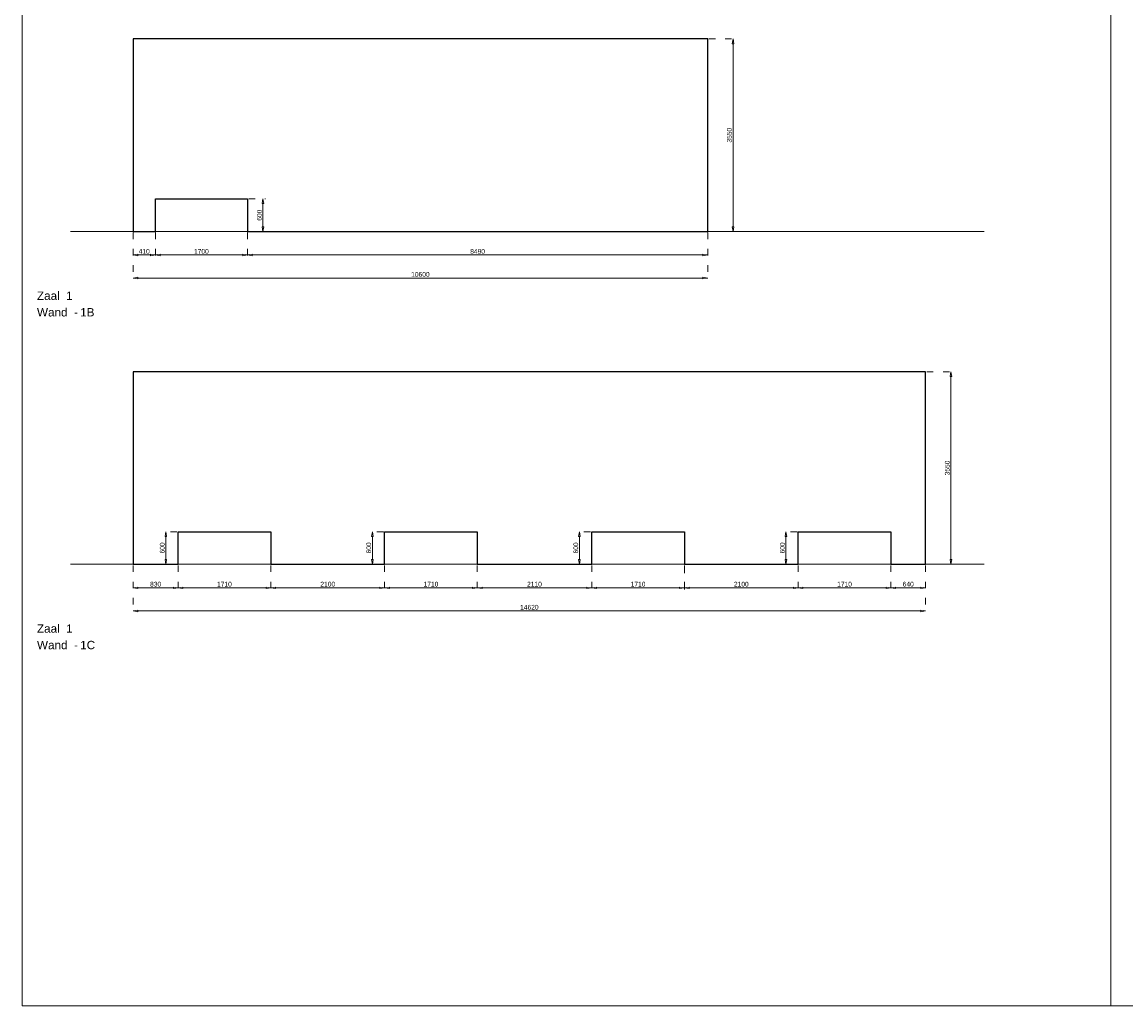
# Model space of a CAD drawing. Header units: millimetres. Extents: x 0 to 331873, y -101826 to 236919.
# Tile 39 of 57: x 122396 to 142760, y 148186 to 166327. Entities that reach past the tile are written whole.
import ezdxf

# ---------------------------------------------------------------- set-up
doc = ezdxf.new("R2010")
doc.units = ezdxf.units.MM
doc.header["$LTSCALE"] = 10
doc.linetypes.add('ACAD_ISO03W100', pattern=[30, 12, -18])
for name, color, linetype, lineweight in [('25-Staal-B', 150, 'Continuous', 25), ('^ 0-Staal-txt', 7, 'Continuous', 0), ('Layer1', 252, 'Continuous', 0)]:
    doc.layers.add(name, color=color, linetype=linetype, lineweight=lineweight)
doc.layers.add('DIM-DIM', color=7, linetype='Continuous')
doc.styles.add('Arial', font='arial.ttf')
doc.dimstyles.new('dim-11', dxfattribs={"dimscale": 35, "dimtxt": 2.5, "dimasz": 2.5, "dimexe": 1.25, "dimexo": 0.625, "dimtad": 1, "dimdec": 0, "dimtxsty": 'Arial', "dimblk": 'CLOSEDBLANK', "dimcen": 3, "dimclrd": 252, "dimclre": 252, "dimclrt": 7, "dimadec": 0, "dimazin": 0, "dimtfac": 1, "dimtdec": 0, "dimtmove": 0, "dimatfit": 3, "dimldrblk": 'CLOSEDBLANK', "dimfxl": 1, "dimlwd": 0, "dimlwe": 0, "dimarcsym": 0})

# ---------------------------------------------------------------- blocks, each defined once
blk = doc.blocks.new('_ClosedBlank')
at = {"color": 0, "linetype": 'ByBlock', "lineweight": -2}
for p, q in [((-1, 0.17), (0, 0)), ((-1, 0.17), (-1, -0.17)), ((0, 0), (-1, -0.17))]:
    blk.add_line(p, q, dxfattribs=at)
blk = doc.blocks.new('*D1012')
at = {"layer": 'Defpoints', "color": 0, "transparency": 16777216}
for p in [(93134, -48985), (93544, -48985), (93544, -49419)]:
    blk.add_point(p, dxfattribs=at)
at = {"layer": 'DIM-DIM', "color": 252, "linetype": 'ACAD_ISO03W100', "lineweight": 0, "transparency": 16777216}
for p, q in [((93134, -49007), (93134, -49463)), ((93544, -49007), (93544, -49463))]:
    blk.add_line(p, q, dxfattribs=at)
at = {"layer": 'DIM-DIM', "color": 252, "lineweight": 0, "transparency": 16777216}
blk.add_line((93222, -49419), (93457, -49419), dxfattribs=at)
at = {"layer": 'DIM-DIM', "color": 252, "lineweight": 0, "transparency": 16777216, "xscale": 87.5, "yscale": 87.5, "zscale": 87.5, "rotation": 180}
blk.add_blockref('_ClosedBlank', (93134, -49419), dxfattribs=at)
at = {"layer": 'DIM-DIM', "color": 252, "lineweight": 0, "transparency": 16777216, "xscale": 87.5, "yscale": 87.5, "zscale": 87.5}
blk.add_blockref('_ClosedBlank', (93544, -49419), dxfattribs=at)
at = {"layer": 'DIM-DIM', "color": 7, "transparency": 16777216, "insert": (93339, -49353), "char_height": 87.5, "attachment_point": 5, "style": 'Arial'}
blk.add_mtext('410', dxfattribs=at)
blk = doc.blocks.new('*D1013')
at = {"layer": 'Defpoints', "color": 0, "transparency": 16777216}
for p in [(95244, -48385), (95244, -48985), (95530, -48985)]:
    blk.add_point(p, dxfattribs=at)
at = {"layer": 'DIM-DIM', "color": 252, "linetype": 'ACAD_ISO03W100', "lineweight": 0, "transparency": 16777216}
for p, q in [((95266, -48385), (95574, -48385)), ((95266, -48985), (95574, -48985))]:
    blk.add_line(p, q, dxfattribs=at)
at = {"layer": 'DIM-DIM', "color": 252, "lineweight": 0, "transparency": 16777216}
blk.add_line((95530, -48473), (95530, -48898), dxfattribs=at)
at = {"layer": 'DIM-DIM', "color": 252, "lineweight": 0, "transparency": 16777216, "xscale": 87.5, "yscale": 87.5, "zscale": 87.5}
for p, rotation in [((95530, -48385), 90), ((95530, -48985), 270)]:
    blk.add_blockref('_ClosedBlank', p, dxfattribs=dict(at, rotation=rotation))
at = {"layer": 'DIM-DIM', "color": 7, "transparency": 16777216, "insert": (95463, -48685), "char_height": 87.5, "attachment_point": 5, "rotation": 90, "style": 'Arial'}
blk.add_mtext('600', dxfattribs=at)
blk = doc.blocks.new('*D1014')
at = {"layer": 'Defpoints', "color": 0, "transparency": 16777216}
for p in [(95244, -48385), (103734, -48985), (103734, -49419)]:
    blk.add_point(p, dxfattribs=at)
at = {"layer": 'DIM-DIM', "color": 252, "linetype": 'ACAD_ISO03W100', "lineweight": 0, "transparency": 16777216}
for p, q in [((95244, -48407), (95244, -49463)), ((103734, -49007), (103734, -49463))]:
    blk.add_line(p, q, dxfattribs=at)
at = {"layer": 'DIM-DIM', "color": 252, "lineweight": 0, "transparency": 16777216}
blk.add_line((95332, -49419), (103647, -49419), dxfattribs=at)
at = {"layer": 'DIM-DIM', "color": 252, "lineweight": 0, "transparency": 16777216, "xscale": 87.5, "yscale": 87.5, "zscale": 87.5, "rotation": 180}
blk.add_blockref('_ClosedBlank', (95244, -49419), dxfattribs=at)
at = {"layer": 'DIM-DIM', "color": 252, "lineweight": 0, "transparency": 16777216, "xscale": 87.5, "yscale": 87.5, "zscale": 87.5}
blk.add_blockref('_ClosedBlank', (103734, -49419), dxfattribs=at)
at = {"layer": 'DIM-DIM', "color": 7, "transparency": 16777216, "insert": (99489, -49353), "char_height": 87.5, "attachment_point": 5, "style": 'Arial'}
blk.add_mtext('8490', dxfattribs=at)
blk = doc.blocks.new('*D1015')
at = {"layer": 'Defpoints', "color": 0, "transparency": 16777216}
for p in [(95244, -48385), (93544, -48985), (95244, -49419)]:
    blk.add_point(p, dxfattribs=at)
at = {"layer": 'DIM-DIM', "color": 252, "linetype": 'ACAD_ISO03W100', "lineweight": 0, "transparency": 16777216}
for p, q in [((95244, -48407), (95244, -49463)), ((93544, -49007), (93544, -49463))]:
    blk.add_line(p, q, dxfattribs=at)
at = {"layer": 'DIM-DIM', "color": 252, "lineweight": 0, "transparency": 16777216}
blk.add_line((93632, -49419), (95157, -49419), dxfattribs=at)
at = {"layer": 'DIM-DIM', "color": 252, "lineweight": 0, "transparency": 16777216, "xscale": 87.5, "yscale": 87.5, "zscale": 87.5, "rotation": 180}
blk.add_blockref('_ClosedBlank', (93544, -49419), dxfattribs=at)
at = {"layer": 'DIM-DIM', "color": 252, "lineweight": 0, "transparency": 16777216, "xscale": 87.5, "yscale": 87.5, "zscale": 87.5}
blk.add_blockref('_ClosedBlank', (95244, -49419), dxfattribs=at)
at = {"layer": 'DIM-DIM', "color": 7, "transparency": 16777216, "insert": (94394, -49353), "char_height": 87.5, "attachment_point": 5, "style": 'Arial'}
blk.add_mtext('1700', dxfattribs=at)
blk = doc.blocks.new('*D1016')
at = {"layer": 'Defpoints', "color": 0, "transparency": 16777216}
for p in [(93134, -48985), (103734, -48985), (103734, -49845)]:
    blk.add_point(p, dxfattribs=at)
at = {"layer": 'DIM-DIM', "color": 252, "linetype": 'ACAD_ISO03W100', "lineweight": 0, "transparency": 16777216}
for p, q in [((93134, -49007), (93134, -49889)), ((103734, -49007), (103734, -49889))]:
    blk.add_line(p, q, dxfattribs=at)
at = {"layer": 'DIM-DIM', "color": 252, "lineweight": 0, "transparency": 16777216}
blk.add_line((93222, -49845), (103647, -49845), dxfattribs=at)
at = {"layer": 'DIM-DIM', "color": 252, "lineweight": 0, "transparency": 16777216, "xscale": 87.5, "yscale": 87.5, "zscale": 87.5, "rotation": 180}
blk.add_blockref('_ClosedBlank', (93134, -49845), dxfattribs=at)
at = {"layer": 'DIM-DIM', "color": 252, "lineweight": 0, "transparency": 16777216, "xscale": 87.5, "yscale": 87.5, "zscale": 87.5}
blk.add_blockref('_ClosedBlank', (103734, -49845), dxfattribs=at)
at = {"layer": 'DIM-DIM', "color": 7, "transparency": 16777216, "insert": (98434, -49778), "char_height": 87.5, "attachment_point": 5, "style": 'Arial'}
blk.add_mtext('10600', dxfattribs=at)
blk = doc.blocks.new('*D1129')
at = {"layer": 'Defpoints', "color": 0, "transparency": 16777216}
for p in [(103734, -45435), (104201, -45435), (103734, -48985)]:
    blk.add_point(p, dxfattribs=at)
at = {"layer": 'DIM-DIM', "color": 252, "linetype": 'ACAD_ISO03W100', "lineweight": 0, "transparency": 16777216}
for p, q in [((103756, -45435), (104245, -45435)), ((103756, -48985), (104245, -48985))]:
    blk.add_line(p, q, dxfattribs=at)
at = {"layer": 'DIM-DIM', "color": 252, "lineweight": 0, "transparency": 16777216}
blk.add_line((104201, -48898), (104201, -45523), dxfattribs=at)
at = {"layer": 'DIM-DIM', "color": 252, "lineweight": 0, "transparency": 16777216, "xscale": 87.5, "yscale": 87.5, "zscale": 87.5}
for p, rotation in [((104201, -45435), 90), ((104201, -48985), 270)]:
    blk.add_blockref('_ClosedBlank', p, dxfattribs=dict(at, rotation=rotation))
at = {"layer": 'DIM-DIM', "color": 7, "transparency": 16777216, "insert": (104134, -47210), "char_height": 87.5, "attachment_point": 5, "rotation": 90, "style": 'Arial'}
blk.add_mtext('3550', dxfattribs=at)
blk = doc.blocks.new('*D1017')
at = {"layer": 'Defpoints', "color": 0, "transparency": 16777216}
for p in [(93134, -55121), (93964, -55121), (93964, -55556)]:
    blk.add_point(p, dxfattribs=at)
at = {"layer": 'DIM-DIM', "color": 252, "linetype": 'ACAD_ISO03W100', "lineweight": 0, "transparency": 16777216}
for p, q in [((93134, -55143), (93134, -55599)), ((93964, -55143), (93964, -55599))]:
    blk.add_line(p, q, dxfattribs=at)
at = {"layer": 'DIM-DIM', "color": 252, "lineweight": 0, "transparency": 16777216}
blk.add_line((93222, -55556), (93877, -55556), dxfattribs=at)
at = {"layer": 'DIM-DIM', "color": 252, "lineweight": 0, "transparency": 16777216, "xscale": 87.5, "yscale": 87.5, "zscale": 87.5, "rotation": 180}
blk.add_blockref('_ClosedBlank', (93134, -55556), dxfattribs=at)
at = {"layer": 'DIM-DIM', "color": 252, "lineweight": 0, "transparency": 16777216, "xscale": 87.5, "yscale": 87.5, "zscale": 87.5}
blk.add_blockref('_ClosedBlank', (93964, -55556), dxfattribs=at)
at = {"layer": 'DIM-DIM', "color": 7, "transparency": 16777216, "insert": (93549, -55489), "char_height": 87.5, "attachment_point": 5, "style": 'Arial'}
blk.add_mtext('830', dxfattribs=at)
blk = doc.blocks.new('*D1018')
at = {"layer": 'Defpoints', "color": 0, "transparency": 16777216}
for p in [(95674, -55121), (97774, -55121), (97774, -55556)]:
    blk.add_point(p, dxfattribs=at)
at = {"layer": 'DIM-DIM', "color": 252, "linetype": 'ACAD_ISO03W100', "lineweight": 0, "transparency": 16777216}
for p, q in [((95674, -55143), (95674, -55599)), ((97774, -55143), (97774, -55599))]:
    blk.add_line(p, q, dxfattribs=at)
at = {"layer": 'DIM-DIM', "color": 252, "lineweight": 0, "transparency": 16777216}
blk.add_line((95762, -55556), (97687, -55556), dxfattribs=at)
at = {"layer": 'DIM-DIM', "color": 252, "lineweight": 0, "transparency": 16777216, "xscale": 87.5, "yscale": 87.5, "zscale": 87.5, "rotation": 180}
blk.add_blockref('_ClosedBlank', (95674, -55556), dxfattribs=at)
at = {"layer": 'DIM-DIM', "color": 252, "lineweight": 0, "transparency": 16777216, "xscale": 87.5, "yscale": 87.5, "zscale": 87.5}
blk.add_blockref('_ClosedBlank', (97774, -55556), dxfattribs=at)
at = {"layer": 'DIM-DIM', "color": 7, "transparency": 16777216, "insert": (96724, -55489), "char_height": 87.5, "attachment_point": 5, "style": 'Arial'}
blk.add_mtext('2100', dxfattribs=at)
blk = doc.blocks.new('*D1019')
at = {"layer": 'Defpoints', "color": 0, "transparency": 16777216}
for p in [(93964, -55121), (95674, -55121), (95674, -55556)]:
    blk.add_point(p, dxfattribs=at)
at = {"layer": 'DIM-DIM', "color": 252, "linetype": 'ACAD_ISO03W100', "lineweight": 0, "transparency": 16777216}
for p, q in [((93964, -55143), (93964, -55599)), ((95674, -55143), (95674, -55599))]:
    blk.add_line(p, q, dxfattribs=at)
at = {"layer": 'DIM-DIM', "color": 252, "lineweight": 0, "transparency": 16777216}
blk.add_line((94052, -55556), (95587, -55556), dxfattribs=at)
at = {"layer": 'DIM-DIM', "color": 252, "lineweight": 0, "transparency": 16777216, "xscale": 87.5, "yscale": 87.5, "zscale": 87.5, "rotation": 180}
blk.add_blockref('_ClosedBlank', (93964, -55556), dxfattribs=at)
at = {"layer": 'DIM-DIM', "color": 252, "lineweight": 0, "transparency": 16777216, "xscale": 87.5, "yscale": 87.5, "zscale": 87.5}
blk.add_blockref('_ClosedBlank', (95674, -55556), dxfattribs=at)
at = {"layer": 'DIM-DIM', "color": 7, "transparency": 16777216, "insert": (94819, -55489), "char_height": 87.5, "attachment_point": 5, "style": 'Arial'}
blk.add_mtext('1710', dxfattribs=at)
blk = doc.blocks.new('*D1020')
at = {"layer": 'Defpoints', "color": 0, "transparency": 16777216}
for p in [(93134, -55121), (107754, -55121), (107754, -55981)]:
    blk.add_point(p, dxfattribs=at)
at = {"layer": 'DIM-DIM', "color": 252, "linetype": 'ACAD_ISO03W100', "lineweight": 0, "transparency": 16777216}
for p, q in [((93134, -55143), (93134, -56025)), ((107754, -55143), (107754, -56025))]:
    blk.add_line(p, q, dxfattribs=at)
at = {"layer": 'DIM-DIM', "color": 252, "lineweight": 0, "transparency": 16777216}
blk.add_line((93222, -55981), (107667, -55981), dxfattribs=at)
at = {"layer": 'DIM-DIM', "color": 252, "lineweight": 0, "transparency": 16777216, "xscale": 87.5, "yscale": 87.5, "zscale": 87.5, "rotation": 180}
blk.add_blockref('_ClosedBlank', (93134, -55981), dxfattribs=at)
at = {"layer": 'DIM-DIM', "color": 252, "lineweight": 0, "transparency": 16777216, "xscale": 87.5, "yscale": 87.5, "zscale": 87.5}
blk.add_blockref('_ClosedBlank', (107754, -55981), dxfattribs=at)
at = {"layer": 'DIM-DIM', "color": 7, "transparency": 16777216, "insert": (100444, -55915), "char_height": 87.5, "attachment_point": 5, "style": 'Arial'}
blk.add_mtext('14620', dxfattribs=at)
blk = doc.blocks.new('*D1021')
at = {"layer": '25-Staal-B', "color": 252, "linetype": 'ACAD_ISO03W100', "lineweight": 0, "transparency": 16777216}
for p, q in [((107776, -51571), (108265, -51571)), ((107776, -55121), (108265, -55121))]:
    blk.add_line(p, q, dxfattribs=at)
at = {"layer": '25-Staal-B', "color": 252, "lineweight": 0, "transparency": 16777216}
blk.add_line((108221, -55034), (108221, -51659), dxfattribs=at)
at = {"layer": 'Defpoints', "color": 0, "transparency": 16777216}
for p in [(107754, -51571), (108221, -51571), (107754, -55121)]:
    blk.add_point(p, dxfattribs=at)
at = {"layer": '25-Staal-B', "color": 252, "lineweight": 0, "transparency": 16777216, "xscale": 87.5, "yscale": 87.5, "zscale": 87.5}
for p, rotation in [((108221, -51571), 90), ((108221, -55121), 270)]:
    blk.add_blockref('_ClosedBlank', p, dxfattribs=dict(at, rotation=rotation))
at = {"layer": '25-Staal-B', "color": 7, "transparency": 16777216, "insert": (108154, -53346), "char_height": 87.5, "attachment_point": 5, "rotation": 90, "style": 'Arial'}
blk.add_mtext('3550', dxfattribs=at)
blk = doc.blocks.new('*D1022')
at = {"layer": 'Defpoints', "color": 0, "transparency": 16777216}
for p in [(97774, -55121), (99484, -55121), (99484, -55556)]:
    blk.add_point(p, dxfattribs=at)
at = {"layer": 'DIM-DIM', "color": 252, "linetype": 'ACAD_ISO03W100', "lineweight": 0, "transparency": 16777216}
for p, q in [((97774, -55143), (97774, -55599)), ((99484, -55143), (99484, -55599))]:
    blk.add_line(p, q, dxfattribs=at)
at = {"layer": 'DIM-DIM', "color": 252, "lineweight": 0, "transparency": 16777216}
blk.add_line((97862, -55556), (99397, -55556), dxfattribs=at)
at = {"layer": 'DIM-DIM', "color": 252, "lineweight": 0, "transparency": 16777216, "xscale": 87.5, "yscale": 87.5, "zscale": 87.5, "rotation": 180}
blk.add_blockref('_ClosedBlank', (97774, -55556), dxfattribs=at)
at = {"layer": 'DIM-DIM', "color": 252, "lineweight": 0, "transparency": 16777216, "xscale": 87.5, "yscale": 87.5, "zscale": 87.5}
blk.add_blockref('_ClosedBlank', (99484, -55556), dxfattribs=at)
at = {"layer": 'DIM-DIM', "color": 7, "transparency": 16777216, "insert": (98629, -55489), "char_height": 87.5, "attachment_point": 5, "style": 'Arial'}
blk.add_mtext('1710', dxfattribs=at)
blk = doc.blocks.new('*D1023')
at = {"layer": 'Defpoints', "color": 0, "transparency": 16777216}
for p in [(99484, -55121), (101594, -55121), (99484, -55556)]:
    blk.add_point(p, dxfattribs=at)
at = {"layer": 'DIM-DIM', "color": 252, "linetype": 'ACAD_ISO03W100', "lineweight": 0, "transparency": 16777216}
for p, q in [((99484, -55143), (99484, -55599)), ((101594, -55143), (101594, -55599))]:
    blk.add_line(p, q, dxfattribs=at)
at = {"layer": 'DIM-DIM', "color": 252, "lineweight": 0, "transparency": 16777216}
blk.add_line((101507, -55556), (99572, -55556), dxfattribs=at)
at = {"layer": 'DIM-DIM', "color": 252, "lineweight": 0, "transparency": 16777216, "xscale": 87.5, "yscale": 87.5, "zscale": 87.5, "rotation": 180}
blk.add_blockref('_ClosedBlank', (99484, -55556), dxfattribs=at)
at = {"layer": 'DIM-DIM', "color": 252, "lineweight": 0, "transparency": 16777216, "xscale": 87.5, "yscale": 87.5, "zscale": 87.5}
blk.add_blockref('_ClosedBlank', (101594, -55556), dxfattribs=at)
at = {"layer": 'DIM-DIM', "color": 7, "transparency": 16777216, "insert": (100539, -55489), "char_height": 87.5, "attachment_point": 5, "style": 'Arial'}
blk.add_mtext('2110', dxfattribs=at)
blk = doc.blocks.new('*D1024')
at = {"layer": 'Defpoints', "color": 0, "transparency": 16777216}
for p in [(101594, -55121), (103304, -55121), (101594, -55556)]:
    blk.add_point(p, dxfattribs=at)
at = {"layer": 'DIM-DIM', "color": 252, "linetype": 'ACAD_ISO03W100', "lineweight": 0, "transparency": 16777216}
for p, q in [((101594, -55143), (101594, -55599)), ((103304, -55143), (103304, -55599))]:
    blk.add_line(p, q, dxfattribs=at)
at = {"layer": 'DIM-DIM', "color": 252, "lineweight": 0, "transparency": 16777216}
blk.add_line((103217, -55556), (101682, -55556), dxfattribs=at)
at = {"layer": 'DIM-DIM', "color": 252, "lineweight": 0, "transparency": 16777216, "xscale": 87.5, "yscale": 87.5, "zscale": 87.5, "rotation": 180}
blk.add_blockref('_ClosedBlank', (101594, -55556), dxfattribs=at)
at = {"layer": 'DIM-DIM', "color": 252, "lineweight": 0, "transparency": 16777216, "xscale": 87.5, "yscale": 87.5, "zscale": 87.5}
blk.add_blockref('_ClosedBlank', (103304, -55556), dxfattribs=at)
at = {"layer": 'DIM-DIM', "color": 7, "transparency": 16777216, "insert": (102449, -55489), "char_height": 87.5, "attachment_point": 5, "style": 'Arial'}
blk.add_mtext('1710', dxfattribs=at)
blk = doc.blocks.new('*D1025')
at = {"layer": 'Defpoints', "color": 0, "transparency": 16777216}
for p in [(103304, -55143), (105404, -55121), (103304, -55556)]:
    blk.add_point(p, dxfattribs=at)
at = {"layer": 'DIM-DIM', "color": 252, "linetype": 'ACAD_ISO03W100', "lineweight": 0, "transparency": 16777216}
for p, q in [((103304, -55165), (103304, -55599)), ((105404, -55143), (105404, -55599))]:
    blk.add_line(p, q, dxfattribs=at)
at = {"layer": 'DIM-DIM', "color": 252, "lineweight": 0, "transparency": 16777216}
blk.add_line((105317, -55556), (103392, -55556), dxfattribs=at)
at = {"layer": 'DIM-DIM', "color": 252, "lineweight": 0, "transparency": 16777216, "xscale": 87.5, "yscale": 87.5, "zscale": 87.5, "rotation": 180}
blk.add_blockref('_ClosedBlank', (103304, -55556), dxfattribs=at)
at = {"layer": 'DIM-DIM', "color": 252, "lineweight": 0, "transparency": 16777216, "xscale": 87.5, "yscale": 87.5, "zscale": 87.5}
blk.add_blockref('_ClosedBlank', (105404, -55556), dxfattribs=at)
at = {"layer": 'DIM-DIM', "color": 7, "transparency": 16777216, "insert": (104354, -55489), "char_height": 87.5, "attachment_point": 5, "style": 'Arial'}
blk.add_mtext('2100', dxfattribs=at)
blk = doc.blocks.new('*D1026')
at = {"layer": 'Defpoints', "color": 0, "transparency": 16777216}
for p in [(107114, -55121), (107754, -55121), (107754, -55556)]:
    blk.add_point(p, dxfattribs=at)
at = {"layer": 'DIM-DIM', "color": 252, "linetype": 'ACAD_ISO03W100', "lineweight": 0, "transparency": 16777216}
for p, q in [((107114, -55143), (107114, -55599)), ((107754, -55143), (107754, -55599))]:
    blk.add_line(p, q, dxfattribs=at)
at = {"layer": 'DIM-DIM', "color": 252, "lineweight": 0, "transparency": 16777216}
blk.add_line((107202, -55556), (107667, -55556), dxfattribs=at)
at = {"layer": 'DIM-DIM', "color": 252, "lineweight": 0, "transparency": 16777216, "xscale": 87.5, "yscale": 87.5, "zscale": 87.5, "rotation": 180}
blk.add_blockref('_ClosedBlank', (107114, -55556), dxfattribs=at)
at = {"layer": 'DIM-DIM', "color": 252, "lineweight": 0, "transparency": 16777216, "xscale": 87.5, "yscale": 87.5, "zscale": 87.5}
blk.add_blockref('_ClosedBlank', (107754, -55556), dxfattribs=at)
at = {"layer": 'DIM-DIM', "color": 7, "transparency": 16777216, "insert": (107434, -55489), "char_height": 87.5, "attachment_point": 5, "style": 'Arial'}
blk.add_mtext('640', dxfattribs=at)
blk = doc.blocks.new('*D1027')
at = {"layer": 'Defpoints', "color": 0, "transparency": 16777216}
for p in [(105404, -55121), (107114, -55121), (107114, -55556)]:
    blk.add_point(p, dxfattribs=at)
at = {"layer": 'DIM-DIM', "color": 252, "linetype": 'ACAD_ISO03W100', "lineweight": 0, "transparency": 16777216}
for p, q in [((105404, -55143), (105404, -55599)), ((107114, -55143), (107114, -55599))]:
    blk.add_line(p, q, dxfattribs=at)
at = {"layer": 'DIM-DIM', "color": 252, "lineweight": 0, "transparency": 16777216}
blk.add_line((105492, -55556), (107027, -55556), dxfattribs=at)
at = {"layer": 'DIM-DIM', "color": 252, "lineweight": 0, "transparency": 16777216, "xscale": 87.5, "yscale": 87.5, "zscale": 87.5, "rotation": 180}
blk.add_blockref('_ClosedBlank', (105404, -55556), dxfattribs=at)
at = {"layer": 'DIM-DIM', "color": 252, "lineweight": 0, "transparency": 16777216, "xscale": 87.5, "yscale": 87.5, "zscale": 87.5}
blk.add_blockref('_ClosedBlank', (107114, -55556), dxfattribs=at)
at = {"layer": 'DIM-DIM', "color": 7, "transparency": 16777216, "insert": (106259, -55489), "char_height": 87.5, "attachment_point": 5, "style": 'Arial'}
blk.add_mtext('1710', dxfattribs=at)
blk = doc.blocks.new('*D1264')
at = {"layer": 'Defpoints', "color": 0, "transparency": 16777216}
for p in [(97774, -54521), (97548, -55121), (97774, -55121)]:
    blk.add_point(p, dxfattribs=at)
at = {"layer": 'DIM-DIM', "color": 252, "linetype": 'ACAD_ISO03W100', "lineweight": 0, "transparency": 16777216}
for p, q in [((97752, -54521), (97504, -54521)), ((97752, -55121), (97504, -55121))]:
    blk.add_line(p, q, dxfattribs=at)
at = {"layer": 'DIM-DIM', "color": 252, "lineweight": 0, "transparency": 16777216}
blk.add_line((97548, -54609), (97548, -55034), dxfattribs=at)
at = {"layer": 'DIM-DIM', "color": 252, "lineweight": 0, "transparency": 16777216, "xscale": 87.5, "yscale": 87.5, "zscale": 87.5}
for p, rotation in [((97548, -54521), 90), ((97548, -55121), 270)]:
    blk.add_blockref('_ClosedBlank', p, dxfattribs=dict(at, rotation=rotation))
at = {"layer": 'DIM-DIM', "color": 7, "transparency": 16777216, "insert": (97481, -54821), "char_height": 87.5, "attachment_point": 5, "rotation": 90, "style": 'Arial'}
blk.add_mtext('600', dxfattribs=at)
blk = doc.blocks.new('*D1124')
at = {"layer": 'Defpoints', "color": 0, "transparency": 16777216}
for p in [(101594, -54521), (101368, -55121), (101594, -55121)]:
    blk.add_point(p, dxfattribs=at)
at = {"layer": 'DIM-DIM', "color": 252, "linetype": 'ACAD_ISO03W100', "lineweight": 0, "transparency": 16777216}
for p, q in [((101572, -54521), (101324, -54521)), ((101572, -55121), (101324, -55121))]:
    blk.add_line(p, q, dxfattribs=at)
at = {"layer": 'DIM-DIM', "color": 252, "lineweight": 0, "transparency": 16777216}
blk.add_line((101368, -54609), (101368, -55034), dxfattribs=at)
at = {"layer": 'DIM-DIM', "color": 252, "lineweight": 0, "transparency": 16777216, "xscale": 87.5, "yscale": 87.5, "zscale": 87.5}
for p, rotation in [((101368, -54521), 90), ((101368, -55121), 270)]:
    blk.add_blockref('_ClosedBlank', p, dxfattribs=dict(at, rotation=rotation))
at = {"layer": 'DIM-DIM', "color": 7, "transparency": 16777216, "insert": (101301, -54821), "char_height": 87.5, "attachment_point": 5, "rotation": 90, "style": 'Arial'}
blk.add_mtext('600', dxfattribs=at)
blk = doc.blocks.new('*D1125')
at = {"layer": 'Defpoints', "color": 0, "transparency": 16777216}
for p in [(105404, -54521), (105178, -55121), (105404, -55121)]:
    blk.add_point(p, dxfattribs=at)
at = {"layer": 'DIM-DIM', "color": 252, "linetype": 'ACAD_ISO03W100', "lineweight": 0, "transparency": 16777216}
for p, q in [((105382, -54521), (105134, -54521)), ((105382, -55121), (105134, -55121))]:
    blk.add_line(p, q, dxfattribs=at)
at = {"layer": 'DIM-DIM', "color": 252, "lineweight": 0, "transparency": 16777216}
blk.add_line((105178, -54609), (105178, -55034), dxfattribs=at)
at = {"layer": 'DIM-DIM', "color": 252, "lineweight": 0, "transparency": 16777216, "xscale": 87.5, "yscale": 87.5, "zscale": 87.5}
for p, rotation in [((105178, -54521), 90), ((105178, -55121), 270)]:
    blk.add_blockref('_ClosedBlank', p, dxfattribs=dict(at, rotation=rotation))
at = {"layer": 'DIM-DIM', "color": 7, "transparency": 16777216, "insert": (105111, -54821), "char_height": 87.5, "attachment_point": 5, "rotation": 90, "style": 'Arial'}
blk.add_mtext('600', dxfattribs=at)
blk = doc.blocks.new('*D1126')
at = {"layer": 'Defpoints', "color": 0, "transparency": 16777216}
for p in [(93964, -54521), (93738, -55121), (93964, -55121)]:
    blk.add_point(p, dxfattribs=at)
at = {"layer": 'DIM-DIM', "color": 252, "linetype": 'ACAD_ISO03W100', "lineweight": 0, "transparency": 16777216}
for p, q in [((93942, -54521), (93694, -54521)), ((93942, -55121), (93694, -55121))]:
    blk.add_line(p, q, dxfattribs=at)
at = {"layer": 'DIM-DIM', "color": 252, "lineweight": 0, "transparency": 16777216}
blk.add_line((93738, -54609), (93738, -55034), dxfattribs=at)
at = {"layer": 'DIM-DIM', "color": 252, "lineweight": 0, "transparency": 16777216, "xscale": 87.5, "yscale": 87.5, "zscale": 87.5}
for p, rotation in [((93738, -54521), 90), ((93738, -55121), 270)]:
    blk.add_blockref('_ClosedBlank', p, dxfattribs=dict(at, rotation=rotation))
at = {"layer": 'DIM-DIM', "color": 7, "transparency": 16777216, "insert": (93671, -54821), "char_height": 87.5, "attachment_point": 5, "rotation": 90, "style": 'Arial'}
blk.add_mtext('600', dxfattribs=at)
blk = doc.blocks.new('1b')
at = {"layer": '25-Staal-B'}
blk.add_lwpolyline([(93134.1, -48985.3), (93544.1, -48985.3), (93544.1, -48385.3), (95244.1, -48385.3), (95244.1, -48985.3), (103734.1, -48985.3), (103734.1, -45435.3), (93134.1, -45435.3)], close=True, dxfattribs=at)
at = {"layer": '^ 0-Staal-txt', "lineweight": 0, "style": 'Arial'}
for s, p in [('Zaal  1', (91360.8, -50247.3)), ('Wand  - ', (91360.8, -50552.1)), ('1B', (92158, -50552.1))]:
    blk.add_text(s, height=154.21, dxfattribs=at).set_placement(p)
at = {"layer": 'DIM-DIM'}
for base, p1, p2, picture, middle in [((104201.1, -45435.3), (103734.1, -48985.3), (103734.1, -45435.3), '*D1129', (104134.5, -47210.3)), ((95530, -48985.3), (95244.1, -48385.3), (95244.1, -48985.3), '*D1013', (95463.5, -48685.3))]:
    dim = blk.add_linear_dim(base=base, p1=p1, p2=p2, angle=90, dimstyle='dim-11', dxfattribs=at)
    dim.commit()
    dim.dimension.update_dxf_attribs({"geometry": picture, "text_midpoint": middle})
for base, p1, p2, picture, middle in [((95244.1, -49419.5), (93544.1, -48985.3), (95244.1, -48385.3), '*D1015', (94394.1, -49352.9)), ((103734.1, -49419.5), (95244.1, -48385.3), (103734.1, -48985.3), '*D1014', (99489.1, -49352.9)), ((93544.1, -49419.5), (93134.1, -48985.3), (93544.1, -48985.3), '*D1012', (93339.1, -49352.9)), ((103734.1, -49845), (93134.1, -48985.3), (103734.1, -48985.3), '*D1016', (98434.1, -49778.5))]:
    dim = blk.add_linear_dim(base=base, p1=p1, p2=p2, dimstyle='dim-11', dxfattribs=at)
    dim.commit()
    dim.dimension.update_dxf_attribs({"geometry": picture, "text_midpoint": middle})
blk = doc.blocks.new('1c')
at = {"layer": '25-Staal-B'}
blk.add_lwpolyline([(11291.6, 5366), (-3328.4, 5366), (-3328.4, 1816), (-2498.4, 1816), (-2498.4, 2416), (-788.4, 2416), (-788.4, 1816), (1311.6, 1816), (1311.6, 2416), (3021.6, 2416), (3021.6, 1816), (5131.6, 1816), (5131.6, 2416), (6841.6, 2416), (6841.6, 1816), (8941.6, 1816), (8941.6, 2416), (10651.6, 2416), (10651.6, 1816), (11291.6, 1816)], close=True, dxfattribs=at)
at = {"layer": '^ 0-Staal-txt', "lineweight": 0, "style": 'Arial'}
for s, p in [('Zaal  1', (-5101.7, 553.9)), ('Wand  - ', (-5101.7, 249.2)), ('1C', (-4304.6, 249.2))]:
    blk.add_text(s, height=154.21, dxfattribs=at).set_placement(p)
at = {"layer": '25-Staal-B'}
dim = blk.add_linear_dim(base=(11758.5, 5366), p1=(11291.6, 1816), p2=(11291.6, 5366), angle=90, dimstyle='dim-11', dxfattribs=at)
dim.commit()
dim.dimension.update_dxf_attribs({"geometry": '*D1021', "text_midpoint": (11691.9, 3591), "insert": (-96462.5, 56937.5)})
at = {"layer": 'DIM-DIM'}
for base, p1, p2, picture, middle in [((-2724.7, 1816), (-2498.4, 2416), (-2498.4, 1816), '*D1126', (-2791.2, 2116)), ((1085.3, 1816), (1311.6, 2416), (1311.6, 1816), '*D1264', (1018.8, 2116)), ((4905.3, 1816), (5131.6, 2416), (5131.6, 1816), '*D1124', (4838.8, 2116)), ((8715.3, 1816), (8941.6, 2416), (8941.6, 1816), '*D1125', (8648.8, 2116))]:
    dim = blk.add_linear_dim(base=base, p1=p1, p2=p2, angle=90, dimstyle='dim-11', dxfattribs=at)
    dim.commit()
    dim.dimension.update_dxf_attribs({"geometry": picture, "text_midpoint": middle, "insert": (-96462.5, 56937.5)})
for base, p1, p2, picture, middle in [((-2498.4, 1381.8), (-3328.4, 1816), (-2498.4, 1816), '*D1017', (-2913.4, 1448.4)), ((11291.6, 956.2), (-3328.4, 1816), (11291.6, 1816), '*D1020', (3981.6, 1022.8)), ((-788.4, 1381.8), (-2498.4, 1816), (-788.4, 1816), '*D1019', (-1643.4, 1448.3)), ((1311.6, 1381.8), (-788.4, 1816), (1311.6, 1816), '*D1018', (261.6, 1448.3)), ((3021.6, 1381.8), (1311.6, 1816), (3021.6, 1816), '*D1022', (2166.6, 1448.3)), ((3021.6, 1381.8), (5131.6, 1816), (3021.6, 1816), '*D1023', (4076.6, 1448.3)), ((5131.6, 1381.8), (6841.6, 1816), (5131.6, 1816), '*D1024', (5986.6, 1448.3)), ((6841.6, 1381.8), (8941.6, 1816), (6841.6, 1794.1), '*D1025', (7891.6, 1448.3)), ((10651.6, 1381.8), (8941.6, 1816), (10651.6, 1816), '*D1027', (9796.6, 1448.3)), ((11291.6, 1381.8), (10651.6, 1816), (11291.6, 1816), '*D1026', (10971.6, 1448.3))]:
    dim = blk.add_linear_dim(base=base, p1=p1, p2=p2, dimstyle='dim-11', dxfattribs=at)
    dim.commit()
    dim.dimension.update_dxf_attribs({"geometry": picture, "text_midpoint": middle, "insert": (-96462.5, 56937.5)})

msp = doc.modelspace()

# ---------------------------------------------------------------- linework, layer by layer
at = {"layer": '^ 0-Staal-txt', "lineweight": 0}
for points in [[(123288.47, 162466.43), (140146.05, 162466.43)], [(123288.47, 156330.24), (140146.05, 156330.24)]]:
    msp.add_lwpolyline(points, dxfattribs=at)
at = {"layer": 'Layer1'}
for points in [[(122396.35, 148186.28), (122396.35, 175859.59)], [(142482.22, 148186.28), (142482.22, 175859.59)], [(122396.35, 148186.28), (331872.66, 148186.28)]]:
    msp.add_lwpolyline(points, dxfattribs=at)

# ---------------------------------------------------------------- block references
at = {"layer": 'DIM-DIM'}
for name, p in [('1b', (31310.75, 211451.72)), ('1c', (127773.3, 154514.25))]:
    msp.add_blockref(name, p, dxfattribs=at)

doc.saveas('drawing.dxf')
